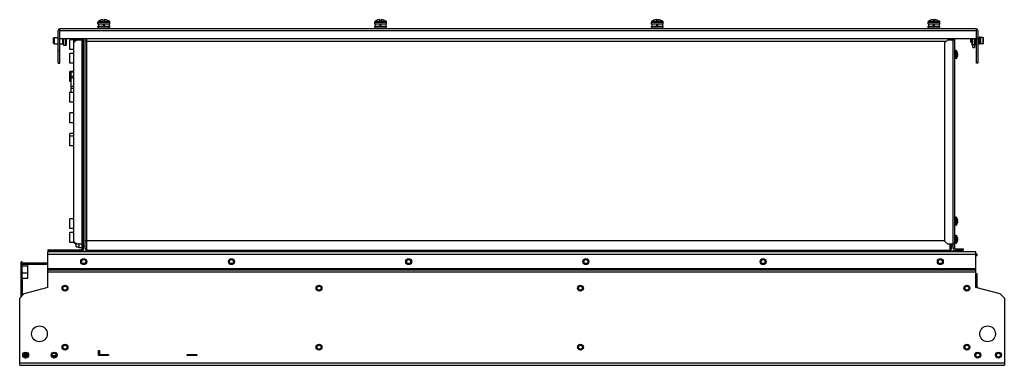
# Model space of a CAD drawing. Header units: millimetres. Extents: x 143 to 1143, y 718 to 1070.
import ezdxf

# ---------------------------------------------------------------- set-up
doc = ezdxf.new("R2010")
doc.units = ezdxf.units.MM
doc.header["$LTSCALE"] = 116.534565
doc.layers.get('0').update_dxf_attribs({"linetype": 'CONTINUOUS'})

msp = doc.modelspace()

# ---------------------------------------------------------------- linework, layer by layer
at = {"color": 7, "linetype": 'Continuous'}
for p, q in [((183.6, 1059.3), (183.2, 1060.2)), ((183.6, 1025.3), (183.6, 1060.2)), ((1114.3, 1060.3), (183.9, 1060.3)), ((222.5, 1065), (222.5, 1067.1)), ((222.5, 1067.1), (234.5, 1067.1)), ((234.5, 1065), (222.5, 1065)), ((222.5, 1061.8), (222.5, 1063)), ((222.5, 1063), (234.5, 1063)), ((234.5, 1061.8), (222.5, 1061.8)), ((222.9, 1067.9), (228.4, 1067.9)), ((223, 1060.3), (223, 1061.8)), ((223.3, 1063), (223.3, 1065)), ((225.1, 1069), (225.1, 1069)), ((227.9, 1068.2), (227.9, 1069.6)), ((227.9, 1068.2), (229.1, 1068.2)), ((228.2, 1063), (228.2, 1065)), ((228.2, 1064.8), (228.7, 1064.8)), ((228.4, 1067.9), (228.5, 1067.9)), ((228.5, 1067.9), (234, 1067.9)), ((228.7, 1065), (228.7, 1063)), ((229.1, 1069.6), (229.1, 1068.2)), ((231.9, 1069), (231.9, 1069)), ((233.7, 1065), (233.7, 1063)), ((234, 1060.3), (234, 1061.8)), ((234.5, 1065), (234.5, 1067.1)), ((234.5, 1061.8), (234.5, 1063)), ((503.5, 1065), (503.5, 1067.1)), ((503.5, 1067.1), (515.5, 1067.1)), ((515.5, 1065), (503.5, 1065)), ((503.5, 1061.8), (503.5, 1063)), ((503.5, 1063), (515.5, 1063)), ((515.5, 1061.8), (503.5, 1061.8)), ((503.9, 1067.9), (509.4, 1067.9)), ((504, 1060.3), (504, 1061.8)), ((504.3, 1063), (504.3, 1065)), ((506.1, 1069), (506.1, 1069)), ((508.9, 1068.2), (508.9, 1069.6)), ((508.9, 1068.2), (510.1, 1068.2)), ((509.2, 1063), (509.2, 1065)), ((509.2, 1064.8), (509.7, 1064.8)), ((509.4, 1067.9), (509.5, 1067.9)), ((509.5, 1067.9), (515, 1067.9)), ((509.7, 1065), (509.7, 1063)), ((510.1, 1069.6), (510.1, 1068.2)), ((512.9, 1069), (512.9, 1069)), ((514.7, 1065), (514.7, 1063)), ((515, 1060.3), (515, 1061.8)), ((515.5, 1065), (515.5, 1067.1)), ((515.5, 1061.8), (515.5, 1063)), ((784.5, 1065), (784.5, 1067.1)), ((784.5, 1067.1), (796.5, 1067.1)), ((796.5, 1065), (784.5, 1065)), ((784.5, 1061.8), (784.5, 1063)), ((784.5, 1063), (796.5, 1063)), ((796.5, 1061.8), (784.5, 1061.8)), ((784.9, 1067.9), (790.4, 1067.9)), ((785, 1060.3), (785, 1061.8)), ((785.3, 1063), (785.3, 1065)), ((787.1, 1069), (787.1, 1069)), ((789.9, 1068.2), (789.9, 1069.6)), ((789.9, 1068.2), (791.1, 1068.2)), ((790.2, 1063), (790.2, 1065)), ((790.2, 1064.8), (790.7, 1064.8)), ((790.4, 1067.9), (790.5, 1067.9)), ((790.5, 1067.9), (796, 1067.9)), ((790.7, 1065), (790.7, 1063)), ((791.1, 1069.6), (791.1, 1068.2)), ((793.9, 1069), (793.9, 1069)), ((795.7, 1065), (795.7, 1063)), ((796, 1060.3), (796, 1061.8)), ((796.5, 1065), (796.5, 1067.1)), ((796.5, 1061.8), (796.5, 1063)), ((1065.5, 1067.1), (1077.5, 1067.1)), ((1065.5, 1065), (1065.5, 1067.1)), ((1077.5, 1065), (1065.5, 1065)), ((1065.5, 1063), (1077.5, 1063)), ((1065.5, 1061.8), (1065.5, 1063)), ((1077.5, 1061.8), (1065.5, 1061.8)), ((1065.9, 1067.9), (1071.4, 1067.9)), ((1066, 1060.3), (1066, 1061.8)), ((1066.3, 1063), (1066.3, 1065)), ((1068.1, 1069), (1068.1, 1069)), ((1070.9, 1068.2), (1070.9, 1069.6)), ((1070.9, 1068.2), (1072.1, 1068.2)), ((1071.2, 1063), (1071.2, 1065)), ((1071.2, 1064.8), (1071.7, 1064.8)), ((1071.4, 1067.9), (1071.5, 1067.9)), ((1071.5, 1067.9), (1077, 1067.9)), ((1071.7, 1065), (1071.7, 1063)), ((1072.1, 1069.6), (1072.1, 1068.2)), ((1074.9, 1069), (1074.9, 1069)), ((1076.7, 1065), (1076.7, 1063)), ((1077, 1060.3), (1077, 1061.8)), ((1077.5, 1065), (1077.5, 1067.1)), ((1077.5, 1061.8), (1077.5, 1063)), ((1114.9, 1060.2), (1114.6, 1059.3)), ((1114.6, 1025.3), (1114.6, 1060.2)), ((177.3, 1051), (178.3, 1051.4)), ((177.3, 1045.4), (177.3, 1051)), ((178.3, 1045), (178.3, 1051.4)), ((178.3, 1051.4), (182.1, 1051.4)), ((182.1, 1025.3), (182.1, 1058.5)), ((182.1, 1050.3), (1116.1, 1050.3)), ((183.6, 1058.5), (1114.6, 1058.5)), ((186.8, 1044.8), (186.8, 1050.3)), ((187.9, 1043.2), (187.9, 1050.3)), ((189.4, 1050.3), (189.4, 1043.2)), ((190.2, 1050.3), (190.2, 1043.5)), ((199.4, 1047.7), (199.4, 1050.3)), ((200.4, 1048.7), (200.4, 1050.3)), ((203.4, 1049.2), (203.4, 1050.3)), ((206.4, 1050.3), (206.4, 1049.2)), ((207.9, 837), (207.9, 1050.3)), ((209.5, 837), (209.5, 1050.3)), ((211.3, 835.2), (211.3, 1050.3)), ((1087.7, 1050.3), (1087.7, 1049.2)), ((1089.5, 1050.3), (1089.5, 1049.2)), ((1091.1, 1049.2), (1091.1, 1050.3)), ((1092.6, 837), (1092.6, 1050.3)), ((1109.1, 1049.8), (1109.5, 1050.2)), ((1109.5, 1046.2), (1109.5, 1050.2)), ((1110.3, 1043.5), (1110.3, 1050.3)), ((1111.1, 1041.2), (1111.1, 1050.3)), ((1112.6, 1050.3), (1112.6, 1041.2)), ((1113.5, 1049.7), (1112.8, 1050.3)), ((1113.8, 1050.3), (1113.8, 1049.3)), ((1116.1, 1058.5), (1116.1, 1025.3)), ((1116.3, 1051.4), (1116.1, 1051.4)), ((1117.5, 1051.1), (1116.3, 1051.4)), ((1116.3, 1051.4), (1116.3, 1045)), ((1118.3, 1051.7), (1117.5, 1051.7)), ((1117.5, 1044.7), (1117.5, 1051.7)), ((1118.3, 1051.7), (1118.3, 1044.7)), ((1119.1, 1051.3), (1118.3, 1051.3)), ((1120.8, 1051.4), (1119.1, 1051.5)), ((1119.1, 1044.9), (1119.1, 1051.5)), ((1120.8, 1051.4), (1121.3, 1051.4)), ((1120.8, 1051.4), (1120.8, 1051.4)), ((1121.3, 1051.4), (1121.3, 1045)), ((1121.6, 1051.1), (1121.6, 1045.3)), ((177.3, 1045.4), (178.3, 1045)), ((178.3, 1045), (182.1, 1045)), ((183.6, 1045), (186.8, 1045)), ((189.4, 1043.2), (187.9, 1043.2)), ((189.4, 1043.5), (190.2, 1043.5)), ((193.9, 1039.2), (193.9, 1049.2)), ((197.9, 1049.2), (193.9, 1049.2)), ((197.9, 842.7), (197.9, 1049.7)), ((199.4, 1049.7), (197.9, 1049.7)), ((200.9, 1049.2), (197.9, 1046.2)), ((200.9, 1049.2), (207.9, 1049.2)), ((206.1, 1049.2), (206.1, 841.2)), ((209.5, 1047.7), (1084.1, 1047.7)), ((1085.6, 1049.2), (1082.6, 1046.2)), ((1082.6, 844.2), (1082.6, 1046.2)), ((1085.6, 1049.2), (1092.6, 1049.2)), ((1090.8, 1049.2), (1090.8, 841.2)), ((1109.1, 1046.6), (1109.1, 1049.8)), ((1109.1, 1046.6), (1109.5, 1046.2)), ((1109.5, 1046.2), (1110.3, 1046.2)), ((1111.1, 1043.5), (1110.3, 1043.5)), ((1111.1, 1044.2), (1112.6, 1044.2)), ((1111.1, 1041.2), (1112.6, 1041.2)), ((1113.5, 1046.7), (1112.6, 1045.8)), ((1113.5, 1049.7), (1113.5, 1046.7)), ((1113.8, 1047), (1113.8, 1044.9)), ((1114.6, 1045), (1113.8, 1045)), ((1116.3, 1045), (1116.1, 1045)), ((1117.5, 1045.3), (1116.3, 1045)), ((1118.3, 1044.7), (1117.5, 1044.7)), ((1118.3, 1048.4), (1119.1, 1048.4)), ((1119.1, 1047.9), (1118.3, 1047.9)), ((1119.1, 1045.1), (1118.3, 1045.1)), ((1120.8, 1044.9), (1119.1, 1044.9)), ((1121.3, 1045), (1120.8, 1045)), ((1120.8, 1045), (1120.8, 1044.9)), ((182.1, 1038.3), (183.6, 1038.3)), ((197.9, 1039.2), (193.9, 1039.2)), ((193.9, 1025.2), (193.9, 1035.2)), ((197.9, 1035.2), (193.9, 1035.2)), ((1093.8, 1038.2), (1092.6, 1038.2)), ((1093.8, 1030.2), (1092.6, 1030.2)), ((1093.8, 1038.2), (1093.8, 1030.2)), ((1094.6, 1037.8), (1094.6, 1037.8)), ((1094.6, 1030.7), (1094.6, 1037.7)), ((1094.6, 1030.6), (1094.6, 1030.6)), ((1095.4, 1035.8), (1095.4, 1035.8)), ((1095.4, 1032.6), (1095.4, 1032.6)), ((1095.4, 1032.5), (1095.4, 1032.4)), ((182.1, 1025.3), (183.6, 1025.3)), ((197.9, 1025.2), (193.9, 1025.2)), ((1116.1, 1025.3), (1114.6, 1025.3)), ((193.9, 1006.8), (193.9, 1016.8)), ((197.9, 1016.8), (193.9, 1016.8)), ((195.2, 995.8), (195.2, 1016.6)), ((195.2, 1016.6), (197.9, 1016.6)), ((195.2, 1012.2), (197.9, 1012.2)), ((195.2, 1010.5), (197.9, 1010.5)), ((195.2, 1006.8), (193.9, 1006.8)), ((195.2, 1001.8), (197.9, 1001.8)), ((195.2, 1000.1), (197.9, 1000.1)), ((193.9, 985.8), (193.9, 995.8)), ((195.2, 995.8), (193.9, 995.8)), ((195.2, 995.8), (197.9, 995.8)), ((197.9, 985.8), (193.9, 985.8)), ((193.9, 964.8), (193.9, 974.8)), ((197.9, 974.8), (193.9, 974.8)), ((197.9, 964.8), (193.9, 964.8)), ((193.9, 941.2), (193.9, 953.8)), ((197.9, 953.8), (193.9, 953.8)), ((197.9, 951.2), (193.9, 951.2)), ((197.9, 941.2), (193.9, 941.2)), ((193.9, 857.2), (193.9, 867.2)), ((197.9, 867.2), (193.9, 867.2)), ((1093.8, 868.7), (1092.6, 868.7)), ((1093.8, 860.7), (1092.6, 860.7)), ((1093.8, 868.7), (1093.8, 860.7)), ((1094.6, 868.3), (1094.6, 868.3)), ((1094.6, 861.2), (1094.6, 868.2)), ((1094.6, 861.1), (1094.6, 861.1)), ((1095.4, 866.3), (1095.4, 866.3)), ((1095.4, 863.1), (1095.4, 863.1)), ((1095.4, 863), (1095.4, 862.9)), ((197.9, 857.2), (193.9, 857.2)), ((193.9, 843.2), (193.9, 853.2)), ((197.9, 853.2), (193.9, 853.2)), ((1093.8, 850.2), (1092.6, 850.2)), ((1093.8, 850.2), (1093.8, 842.2)), ((197.9, 843.2), (193.9, 843.2)), ((197.9, 844.2), (200.9, 841.2)), ((197.9, 842.7), (199.4, 842.7)), ((199.4, 841.7), (199.4, 842.7)), ((200.4, 841.7), (199.4, 841.7)), ((200.4, 838.7), (200.4, 841.7)), ((207.9, 841.2), (200.9, 841.2)), ((203.4, 837.7), (203.4, 841.2)), ((206.4, 835.9), (206.4, 841.2)), ((1082.6, 844.7), (209.5, 844.7)), ((1082.6, 844.2), (1085.6, 841.2)), ((1092.6, 841.2), (1085.6, 841.2)), ((1087.7, 840.7), (1087.7, 835.2)), ((1089.5, 837), (1089.5, 841.2)), ((1091.1, 837), (1091.1, 841.2)), ((1093.8, 842.2), (1092.6, 842.2)), ((1094.6, 849.8), (1094.6, 849.8)), ((1094.6, 842.7), (1094.6, 849.7)), ((1094.6, 842.6), (1094.6, 842.6)), ((1095.4, 847.8), (1095.4, 847.8)), ((1095.4, 844.6), (1095.4, 844.6)), ((1095.4, 844.5), (1095.4, 844.4)), ((171.4, 835.6), (171.4, 834.1)), ((171.4, 835.6), (206.1, 835.6)), ((171.4, 834.1), (206.1, 834.1)), ((171.7, 797.3), (171.7, 833.6)), ((1114, 833.6), (171.7, 833.6)), ((171.7, 831.3), (1114, 831.3)), ((174.4, 835.6), (174.4, 834.1)), ((200.4, 838.7), (203.4, 838.7)), ((206.4, 837.7), (203.4, 837.7)), ((206.4, 836.7), (207.9, 836.7)), ((207.2, 834.2), (207.2, 834.5)), ((207.2, 834.2), (210.2, 834.2)), ((207.9, 839.2), (209.5, 839.2)), ((210.2, 835.6), (210.2, 834.2)), ((211.3, 835.2), (1087.7, 835.2)), ((227.4, 833.6), (226.9, 835)), ((226.9, 835), (235.7, 835)), ((235.2, 833.6), (235.7, 835)), ((239.1, 833.6), (238.6, 835)), ((238.6, 835), (247.4, 835)), ((246.9, 833.6), (247.4, 835)), ((266, 833.6), (266, 835.2)), ((270, 833.6), (270, 835.2)), ((339.1, 833.6), (338.6, 835)), ((338.6, 835), (347.4, 835)), ((346.9, 833.6), (347.4, 835)), ((429.1, 833.6), (428.6, 835)), ((428.6, 835), (437.4, 835)), ((436.9, 833.6), (437.4, 835)), ((472.6, 834.5), (471.7, 833.7)), ((484.2, 835.2), (484.2, 833.6)), ((489.2, 835.2), (489.2, 833.6)), ((492.6, 834.4), (491.9, 833.6)), ((492.6, 834.4), (498.5, 834.4)), ((494.8, 834.4), (494.1, 833.6)), ((498.5, 834.4), (499.2, 833.6)), ((506.6, 834.4), (505.9, 833.6)), ((506.6, 834.4), (510.3, 834.4)), ((510.3, 834.4), (511, 833.6)), ((583.6, 834.4), (582.9, 833.6)), ((583.6, 834.4), (587.3, 834.4)), ((587.3, 834.4), (588, 833.6)), ((597.6, 834.4), (596.9, 833.6)), ((597.6, 834.4), (601.3, 834.4)), ((601.3, 834.4), (602, 833.6)), ((682, 833.6), (682, 835.2)), ((686, 833.6), (686, 835.2)), ((722.6, 834.4), (721.9, 833.6)), ((722.6, 834.4), (726.3, 834.4)), ((726.3, 834.4), (727, 833.6)), ((737.6, 834.4), (736.9, 833.6)), ((737.6, 834.4), (741.3, 834.4)), ((741.3, 834.4), (742, 833.6)), ((857.6, 834.4), (856.9, 833.6)), ((857.6, 834.4), (861.3, 834.4)), ((861.3, 834.4), (862, 833.6)), ((872.6, 834.4), (871.9, 833.6)), ((872.6, 834.4), (876.3, 834.4)), ((876.3, 834.4), (877, 833.6)), ((972.6, 834.4), (971.9, 833.6)), ((972.6, 834.4), (976.3, 834.4)), ((976.3, 834.4), (977, 833.6)), ((987.6, 834.4), (986.9, 833.6)), ((987.6, 834.4), (991.3, 834.4)), ((991.3, 834.4), (992, 833.6)), ((997.6, 834.4), (996.9, 833.6)), ((997.6, 834.4), (1001.3, 834.4)), ((1001.3, 834.4), (1002, 833.6)), ((1014.1, 834.4), (1013.4, 833.6)), ((1014.1, 834.4), (1017.8, 834.4)), ((1017.8, 834.4), (1018.5, 833.6)), ((1025.8, 834.2), (1033.3, 834.2)), ((1025.8, 833.6), (1025.8, 834.2)), ((1033.3, 833.6), (1033.3, 834.2)), ((1070.6, 835), (1079.4, 835)), ((1071.1, 833.6), (1070.6, 835)), ((1078.9, 833.6), (1079.4, 835)), ((1088.8, 834.2), (1088.8, 835.6)), ((1091.8, 834.2), (1088.8, 834.2)), ((1091.1, 839.2), (1089.5, 839.2)), ((1092.6, 837.2), (1091.1, 837.2)), ((1091.8, 835.6), (1091.8, 834.2)), ((1092.9, 836.7), (1101.1, 836.7)), ((1092.9, 835.2), (1101.1, 835.2)), ((1098.1, 836.7), (1098.1, 835.2)), ((1101.1, 836.7), (1101.1, 835.2)), ((1114, 797.4), (1114, 833.6)), ((1114, 831.6), (1115, 831.6)), ((1115, 831.6), (1115, 829.6)), ((144.4, 788), (144.4, 823.3)), ((145.4, 823.3), (144.4, 823.3)), ((145.4, 806.9), (145.4, 823.3)), ((171.7, 821.9), (145.7, 821.9)), ((145.7, 820.9), (171.7, 820.9)), ((151.4, 806.9), (151.4, 821.9)), ((1115, 829.6), (1114, 829.6)), ((144.4, 815.8), (145.4, 815.8)), ((145.4, 819.1), (145.6, 819.1)), ((145.4, 812.6), (145.6, 812.6)), ((145.6, 812.3), (145.6, 819.4)), ((145.6, 819.4), (151.4, 819.4)), ((145.6, 812.3), (151.4, 812.3)), ((171.7, 816.6), (1114, 816.6)), ((1114, 816.2), (171.7, 816.2)), ((171.7, 816), (1114, 816)), ((1114, 814.8), (171.7, 814.8)), ((171.7, 813.1), (1114, 813.1)), ((1114, 811.6), (1115, 811.6)), ((1115, 811.6), (1115, 797.1)), ((145.4, 809.9), (144.4, 809.9)), ((144.4, 808.9), (145.4, 808.9)), ((144.4, 806.9), (151.4, 806.9)), ((145.7, 789.3), (145.7, 806.9)), ((147.1, 790.7), (143, 786.6)), ((171.7, 797.3), (147.1, 790.7)), ((1138.9, 790.7), (1114, 797.4)), ((1143, 786.6), (1138.9, 790.7)), ((143, 718.2), (143, 786.6)), ((1143, 786.6), (1143, 718.2)), ((223, 728.2), (223, 733.2)), ((223, 733.2), (224, 733.2)), ((224, 733.2), (224, 729.2)), ((1143, 720.5), (143, 720.5)), ((150.9, 728.3), (147, 728.3)), ((147.6, 729.8), (150.4, 729.8)), ((150.2, 727.3), (147.7, 727.3)), ((176, 728.3), (179.9, 728.3)), ((176.7, 727.3), (179.2, 727.3)), ((233, 728.2), (223, 728.2)), ((224, 729.2), (233, 729.2)), ((233, 729.2), (233, 728.2)), ((313, 728.2), (313, 729.2)), ((313, 729.2), (323, 729.2)), ((323, 728.2), (313, 728.2)), ((323, 729.2), (323, 728.2)), ((143, 718.2), (1143, 718.2))]:
    msp.add_line(p, q, dxfattribs=at)
for centre, radius in [((208, 823.6), 3), ((208, 823.6), 2), ((358, 823.6), 3), ((358, 823.6), 2), ((538, 823.6), 3), ((538, 823.6), 2), ((718, 823.6), 3), ((718, 823.6), 2), ((898, 823.6), 3), ((898, 823.6), 2), ((1078, 823.6), 3), ((1078, 823.6), 2), ((189, 796.6), 3), ((189, 796.6), 2), ((447, 796.6), 3), ((447, 796.6), 2), ((712.5, 796.6), 3), ((712.5, 796.6), 2), ((1105, 796.6), 3), ((1105, 796.6), 2), ((163, 750.2), 8), ((1126, 750.2), 8), ((149, 728.6), 3), ((149, 728.6), 2), ((178, 728.6), 3), ((178, 728.6), 2), ((189, 736.6), 3), ((189, 736.6), 2), ((447, 736.6), 3), ((447, 736.6), 2), ((712.5, 736.6), 3), ((712.5, 736.6), 2), ((1105, 736.6), 3), ((1105, 736.6), 2), ((1116, 728.6), 3), ((1116, 728.6), 2), ((1137, 728.6), 3), ((1137, 728.6), 2)]:
    msp.add_circle(centre, radius, dxfattribs=at)
for centre, radius, start, end in [((183.9, 1058.5), 1.8, 90, 180), ((223.5, 1067.1), 1, 123.749, 180), ((228.5, 1059.6), 10, 109.8769, 123.749), ((228.5, 1059.6), 9.99, 93.444, 109.9023), ((228.5, 1059.6), 9.99, 70.0977, 86.556), ((228.5, 1059.6), 10, 56.251, 70.1231), ((233.5, 1067.1), 1, 0, 56.251), ((504.5, 1067.1), 1, 123.749, 180), ((509.5, 1059.6), 10, 109.8769, 123.749), ((509.5, 1059.6), 9.99, 93.444, 109.9023), ((509.5, 1059.6), 9.99, 70.0977, 86.556), ((509.5, 1059.6), 10, 56.251, 70.1231), ((514.5, 1067.1), 1, 0, 56.251), ((785.5, 1067.1), 1, 123.749, 180), ((790.5, 1059.6), 10, 109.8769, 123.749), ((790.5, 1059.6), 9.99, 93.444, 109.9023), ((790.5, 1059.6), 9.99, 70.0977, 86.556), ((790.5, 1059.6), 10, 56.251, 70.1231), ((795.5, 1067.1), 1, 0, 56.251), ((1066.5, 1067.1), 1, 123.749, 180), ((1071.5, 1059.6), 10, 109.8769, 123.749), ((1071.5, 1059.6), 9.99, 93.444, 109.9023), ((1071.5, 1059.6), 9.99, 70.0977, 86.556), ((1071.5, 1059.6), 10, 56.251, 70.1231), ((1076.5, 1067.1), 1, 0, 56.251), ((1114.3, 1058.5), 1.8, 0, 90), ((187.4, 1044.8), 0.536, 180, 343.3276), ((1113.2, 1044.9), 0.612, 188.8417, 360), ((1112.2, 1048.2), 2, 312.4277, 47.5723), ((209.1, 1039.7), 1.2, 289.4429, 293.2037), ((1093.8, 1037.2), 1, 37.7932, 90), ((1093.8, 1031.2), 1, 270, 322.2068), ((1093.8, 1037.1), 1.01, 35.8271, 37.4052), ((1089.2, 1034.2), 6.47, 14.6606, 32.6763), ((1093.8, 1037.1), 1.01, 32.6758, 34.2504), ((1093.8, 1037.1), 1.01, 34.2514, 35.8279), ((1089.2, 1034.2), 6.47, 327.3237, 345.3394), ((1093.8, 1031.2), 1.01, 325.7496, 327.3242), ((1093.8, 1031.2), 1.01, 324.1721, 325.7486), ((1093.8, 1031.2), 1.01, 322.5948, 324.1729), ((1096.5, 1036), 1.1, 186.6082, 188.2816), ((1095.6, 1035.9), 0.24, 178.4954, 180.0302), ((1096.7, 1036), 1.35, 188.2383, 188.7155), ((1096.7, 1032.4), 1.38, 171.0484, 171.7563), ((1093, 1034.8), 2.57, 10.5457, 11.0541), ((1093, 1034.8), 2.57, 5.9406, 10.5666), ((1093.2, 1034.8), 2.39, 4.8015, 5.9225), ((1093.3, 1034.8), 2.23, 3.2813, 4.8087), ((1093.5, 1034.8), 2.08, 2.6039, 3.2723), ((1094.4, 1034.8), 1.13, 355.414, 356.2152), ((1095.2, 1034.7), 0.374, 342.8123, 343.6821), ((1095.2, 1034.7), 0.322, 339.5838, 342.8716), ((1094.4, 1033.6), 1.13, 3.7874, 4.589), ((1093.5, 1033.6), 2.08, 356.7282, 357.3957), ((1093.2, 1033.6), 2.39, 354.0773, 355.1964), ((1093.3, 1033.6), 2.23, 355.1899, 356.7193), ((1093, 1033.6), 2.55, 351.1901, 354.0661), ((1092.9, 1033.6), 2.61, 349.4536, 351.2056), ((1093, 1033.6), 2.58, 348.9474, 349.454), ((1093.8, 867.7), 1, 37.7932, 90), ((1093.8, 861.7), 1, 270, 322.2068), ((1093.8, 867.6), 1.01, 35.8271, 37.4052), ((1089.2, 864.7), 6.47, 14.6606, 32.6763), ((1093.8, 867.6), 1.01, 32.6758, 34.2504), ((1093.8, 867.6), 1.01, 34.2514, 35.8279), ((1089.2, 864.7), 6.47, 327.3237, 345.3394), ((1093.8, 861.7), 1.01, 325.7496, 327.3242), ((1093.8, 861.7), 1.01, 324.1721, 325.7486), ((1093.8, 861.7), 1.01, 322.5948, 324.1729), ((1096.5, 866.5), 1.1, 186.6082, 188.2816), ((1095.6, 866.4), 0.24, 178.4954, 180.0302), ((1096.7, 866.5), 1.35, 188.2383, 188.7155), ((1096.7, 862.9), 1.38, 171.0484, 171.7563), ((1093, 865.3), 2.57, 10.5457, 11.0541), ((1093, 865.3), 2.57, 5.9406, 10.5666), ((1093.2, 865.3), 2.39, 4.8015, 5.9225), ((1093.3, 865.3), 2.23, 3.2813, 4.8087), ((1093.5, 865.3), 2.08, 2.6039, 3.2723), ((1094.4, 865.3), 1.13, 355.414, 356.2152), ((1095.2, 865.2), 0.374, 342.8123, 343.6821), ((1095.2, 865.2), 0.322, 339.5838, 342.8716), ((1094.4, 864.1), 1.13, 3.7874, 4.589), ((1093.5, 864.1), 2.08, 356.7282, 357.3957), ((1093.2, 864.1), 2.39, 354.0773, 355.1964), ((1093.3, 864.1), 2.23, 355.1899, 356.7193), ((1093, 864.1), 2.55, 351.1901, 354.0661), ((1092.9, 864.1), 2.61, 349.4536, 351.2056), ((1093, 864.1), 2.58, 348.9474, 349.454), ((1093.8, 849.2), 1, 37.7932, 90), ((1093.8, 843.2), 1, 270, 322.2068), ((1093.8, 849.1), 1.01, 35.8271, 37.4052), ((1089.2, 846.2), 6.47, 14.6606, 32.6763), ((1093.8, 849.1), 1.01, 32.6758, 34.2504), ((1093.8, 849.1), 1.01, 34.2514, 35.8279), ((1089.2, 846.2), 6.47, 327.3237, 345.3394), ((1093.8, 843.2), 1.01, 325.7496, 327.3242), ((1093.8, 843.2), 1.01, 324.1721, 325.7486), ((1093.8, 843.2), 1.01, 322.5948, 324.1729), ((1096.5, 848), 1.1, 186.6082, 188.2816), ((1095.6, 847.9), 0.24, 178.4954, 180.0302), ((1096.7, 848), 1.35, 188.2383, 188.7155), ((1096.7, 844.4), 1.38, 171.0484, 171.7563), ((1093, 846.8), 2.57, 10.5457, 11.0541), ((1093, 846.8), 2.57, 5.9406, 10.5666), ((1093.2, 846.8), 2.39, 4.8015, 5.9225), ((1093.3, 846.8), 2.23, 3.2813, 4.8087), ((1093.5, 846.8), 2.08, 2.6039, 3.2723), ((1094.4, 846.8), 1.13, 355.414, 356.2152), ((1095.2, 846.7), 0.374, 342.8123, 343.6821), ((1095.2, 846.7), 0.322, 339.5838, 342.8716), ((1094.4, 845.6), 1.13, 3.7874, 4.589), ((1093.5, 845.6), 2.08, 356.7282, 357.3957), ((1093.2, 845.6), 2.39, 354.0773, 355.1964), ((1093.3, 845.6), 2.23, 355.1899, 356.7193), ((1093, 845.6), 2.55, 351.1901, 354.0661), ((1092.9, 845.6), 2.61, 349.4536, 351.2056), ((1093, 845.6), 2.58, 348.9474, 349.454), ((206.1, 835.9), 1.8, 270, 360), ((206.1, 835.9), 0.3, 270, 360), ((206.1, 837), 1.8, 307.6699, 360), ((211.3, 837), 1.8, 180, 270), ((1087.7, 837), 1.8, 270, 360), ((1092.9, 837), 1.8, 180, 270), ((1092.9, 837), 0.3, 180, 270), ((145.7, 820.6), 1.3, 90, 105.021), ((145.7, 820.6), 0.3, 90, 180)]:
    msp.add_arc(centre, radius, start, end, dxfattribs=at)
for points in [[(183.9, 1060.3), (183.8, 1060.3), (183.7, 1060.2), (183.6, 1060.2)], [(1114.6, 1060.2), (1114.5, 1060.2), (1114.4, 1060.3), (1114.4, 1060.3)], [(1121.3, 1051.4), (1121.3, 1051.4), (1121.4, 1051.4), (1121.4, 1051.4)], [(1121.4, 1051.4), (1121.5, 1051.3), (1121.5, 1051.3), (1121.5, 1051.3)], [(1121.5, 1051.3), (1121.6, 1051.2), (1121.6, 1051.2), (1121.6, 1051.1)], [(1121.3, 1045), (1121.3, 1045), (1121.4, 1045), (1121.4, 1045)], [(1121.4, 1045), (1121.5, 1045), (1121.5, 1045.1), (1121.5, 1045.1)], [(1121.5, 1045.1), (1121.6, 1045.2), (1121.6, 1045.2), (1121.6, 1045.3)], [(1095.5, 1034.5), (1095.5, 1034.5), (1095.5, 1034.5), (1095.5, 1034.5)], [(1095.5, 1033.9), (1095.5, 1033.9), (1095.5, 1033.9), (1095.5, 1033.9)], [(1095.5, 1033.8), (1095.5, 1033.8), (1095.5, 1033.8), (1095.5, 1033.8)], [(1095.5, 865), (1095.5, 865), (1095.5, 865), (1095.5, 865)], [(1095.5, 864.4), (1095.5, 864.4), (1095.5, 864.4), (1095.5, 864.4)], [(1095.5, 864.3), (1095.5, 864.3), (1095.5, 864.3), (1095.5, 864.3)], [(1095.5, 846.5), (1095.5, 846.5), (1095.5, 846.5), (1095.5, 846.5)], [(1095.5, 845.9), (1095.5, 845.9), (1095.5, 845.9), (1095.5, 845.9)], [(1095.5, 845.8), (1095.5, 845.8), (1095.5, 845.8), (1095.5, 845.8)]]:
    msp.add_open_spline(points, degree=3, dxfattribs=at)
for points, knots in [([(1114.4, 1060.3), (1114.4, 1060.3), (1114.3, 1060.3), (1114.3, 1060.3), (1114.3, 1060.3)], [0, 0, 0, 0, 0.50433, 1, 1, 1, 1]), ([(1095.4, 1036), (1095.4, 1036), (1095.4, 1036), (1095.4, 1035.9), (1095.4, 1035.9), (1095.4, 1035.9)], [0, 0, 0, 0, 0.31068, 0.60328, 1, 1, 1, 1]), ([(1095.4, 1035.9), (1095.4, 1035.9), (1095.4, 1035.9), (1095.4, 1036), (1095.4, 1036)], [0, 0, 0, 0, 0.66638, 1, 1, 1, 1]), ([(1095.4, 1035.9), (1095.4, 1035.9), (1095.4, 1035.9), (1095.4, 1035.9), (1095.4, 1035.9)], [0, 0, 0, 0, 0.212, 1, 1, 1, 1]), ([(1095.4, 1035.8), (1095.4, 1035.8), (1095.4, 1035.9), (1095.4, 1035.9), (1095.4, 1035.9)], [0, 0, 0, 0, 0.29533, 1, 1, 1, 1]), ([(1095.4, 1035.8), (1095.4, 1035.8), (1095.4, 1035.8), (1095.4, 1035.7), (1095.4, 1035.7)], [0, 0, 0, 0, 0.23328, 1, 1, 1, 1]), ([(1095.4, 1035.7), (1095.4, 1035.6), (1095.4, 1035.6), (1095.4, 1035.5), (1095.4, 1035.5)], [0, 0, 0, 0, 0.26017, 1, 1, 1, 1]), ([(1095.5, 1035.3), (1095.5, 1035.3), (1095.5, 1035.4), (1095.5, 1035.5), (1095.4, 1035.5)], [0, 0, 0, 0, 0.26037, 1, 1, 1, 1]), ([(1095.5, 1034.5), (1095.5, 1034.5), (1095.5, 1034.5), (1095.4, 1034.5), (1095.4, 1034.5)], [0, 0, 0, 0, 0.26901, 1, 1, 1, 1]), ([(1095.4, 1034.5), (1095.4, 1034.5), (1095.4, 1034.5), (1095.4, 1034.4), (1095.4, 1034.4), (1095.4, 1034.3), (1095.4, 1034.2), (1095.4, 1034.2)], [0, 0, 0, 0, 0.11726, 0.21168, 0.33186, 0.63856, 1, 1, 1, 1]), ([(1095.4, 1034.2), (1095.4, 1034.1), (1095.4, 1034.1), (1095.4, 1034), (1095.4, 1033.9), (1095.4, 1033.9), (1095.4, 1033.9), (1095.4, 1033.9)], [0, 0, 0, 0, 0.36145, 0.66813, 0.78831, 0.88273, 1, 1, 1, 1]), ([(1095.5, 1033.9), (1095.5, 1033.9), (1095.5, 1033.9), (1095.4, 1033.9), (1095.4, 1033.9)], [0, 0, 0, 0, 0.26893, 1, 1, 1, 1]), ([(1095.5, 1033.1), (1095.5, 1033.1), (1095.5, 1033), (1095.5, 1032.9), (1095.4, 1032.9)], [0, 0, 0, 0, 0.26051, 1, 1, 1, 1]), ([(1095.4, 1032.9), (1095.4, 1032.9), (1095.4, 1032.8), (1095.4, 1032.8), (1095.4, 1032.7)], [0, 0, 0, 0, 0.23558, 1, 1, 1, 1]), ([(1095.4, 1032.7), (1095.4, 1032.7), (1095.4, 1032.7), (1095.4, 1032.6), (1095.4, 1032.6)], [0, 0, 0, 0, 0.26103, 1, 1, 1, 1]), ([(1095.4, 1032.4), (1095.4, 1032.5), (1095.4, 1032.5), (1095.4, 1032.5), (1095.4, 1032.6)], [0, 0, 0, 0, 0.20027, 1, 1, 1, 1]), ([(1095.4, 1032.5), (1095.4, 1032.5), (1095.4, 1032.5), (1095.4, 1032.5), (1095.4, 1032.5)], [0, 0, 0, 0, 0.29442, 1, 1, 1, 1]), ([(1095.4, 1032.4), (1095.4, 1032.4), (1095.4, 1032.4), (1095.4, 1032.4), (1095.4, 1032.4)], [0, 0, 0, 0, 0.33413, 1, 1, 1, 1]), ([(1095.5, 1034.7), (1095.5, 1034.7), (1095.5, 1034.8), (1095.5, 1034.9), (1095.5, 1034.9)], [0, 0, 0, 0, 0.23237, 1, 1, 1, 1]), ([(1095.5, 1034.6), (1095.5, 1034.6), (1095.5, 1034.6), (1095.5, 1034.7), (1095.5, 1034.7)], [0, 0, 0, 0, 0.21701, 1, 1, 1, 1]), ([(1095.5, 1034.6), (1095.5, 1034.6), (1095.5, 1034.6), (1095.5, 1034.5), (1095.5, 1034.5)], [0, 0, 0, 0, 0.26429, 1, 1, 1, 1]), ([(1095.5, 1034.5), (1095.5, 1034.5), (1095.5, 1034.5), (1095.5, 1034.5), (1095.5, 1034.5)], [0, 0, 0, 0, 0.26888, 1, 1, 1, 1]), ([(1095.5, 1033.8), (1095.5, 1033.8), (1095.5, 1033.9), (1095.5, 1033.9), (1095.5, 1033.9)], [0, 0, 0, 0, 0.26878, 1, 1, 1, 1]), ([(1095.5, 1033.7), (1095.5, 1033.7), (1095.5, 1033.7), (1095.5, 1033.8), (1095.5, 1033.8)], [0, 0, 0, 0, 0.28244, 1, 1, 1, 1]), ([(1095.5, 1033.8), (1095.5, 1033.8), (1095.5, 1033.8), (1095.5, 1033.8), (1095.5, 1033.8)], [0, 0, 0, 0, 0.2644, 1, 1, 1, 1]), ([(1095.5, 1033.5), (1095.5, 1033.5), (1095.5, 1033.5), (1095.5, 1033.6), (1095.5, 1033.6)], [0, 0, 0, 0, 0.26635, 1, 1, 1, 1]), ([(1095.4, 866.5), (1095.4, 866.5), (1095.4, 866.5), (1095.4, 866.4), (1095.4, 866.4), (1095.4, 866.4)], [0, 0, 0, 0, 0.31068, 0.60328, 1, 1, 1, 1]), ([(1095.4, 866.4), (1095.4, 866.4), (1095.4, 866.4), (1095.4, 866.5), (1095.4, 866.5)], [0, 0, 0, 0, 0.66638, 1, 1, 1, 1]), ([(1095.4, 866.4), (1095.4, 866.4), (1095.4, 866.4), (1095.4, 866.4), (1095.4, 866.4)], [0, 0, 0, 0, 0.212, 1, 1, 1, 1]), ([(1095.4, 866.3), (1095.4, 866.3), (1095.4, 866.4), (1095.4, 866.4), (1095.4, 866.4)], [0, 0, 0, 0, 0.29533, 1, 1, 1, 1]), ([(1095.4, 866.3), (1095.4, 866.3), (1095.4, 866.3), (1095.4, 866.2), (1095.4, 866.2)], [0, 0, 0, 0, 0.23328, 1, 1, 1, 1]), ([(1095.4, 866.2), (1095.4, 866.1), (1095.4, 866.1), (1095.4, 866), (1095.4, 866)], [0, 0, 0, 0, 0.26017, 1, 1, 1, 1]), ([(1095.5, 865.8), (1095.5, 865.8), (1095.5, 865.9), (1095.5, 866), (1095.4, 866)], [0, 0, 0, 0, 0.26037, 1, 1, 1, 1]), ([(1095.5, 865), (1095.5, 865), (1095.5, 865), (1095.4, 865), (1095.4, 865)], [0, 0, 0, 0, 0.26901, 1, 1, 1, 1]), ([(1095.4, 865), (1095.4, 865), (1095.4, 865), (1095.4, 864.9), (1095.4, 864.9), (1095.4, 864.8), (1095.4, 864.7), (1095.4, 864.7)], [0, 0, 0, 0, 0.11726, 0.21168, 0.33186, 0.63856, 1, 1, 1, 1]), ([(1095.4, 864.7), (1095.4, 864.6), (1095.4, 864.6), (1095.4, 864.5), (1095.4, 864.4), (1095.4, 864.4), (1095.4, 864.4), (1095.4, 864.4)], [0, 0, 0, 0, 0.36145, 0.66813, 0.78831, 0.88273, 1, 1, 1, 1]), ([(1095.5, 864.4), (1095.5, 864.4), (1095.5, 864.4), (1095.4, 864.4), (1095.4, 864.4)], [0, 0, 0, 0, 0.26893, 1, 1, 1, 1]), ([(1095.5, 863.6), (1095.5, 863.6), (1095.5, 863.5), (1095.5, 863.4), (1095.4, 863.4)], [0, 0, 0, 0, 0.26051, 1, 1, 1, 1]), ([(1095.4, 863.4), (1095.4, 863.4), (1095.4, 863.3), (1095.4, 863.3), (1095.4, 863.2)], [0, 0, 0, 0, 0.23558, 1, 1, 1, 1]), ([(1095.4, 863.2), (1095.4, 863.2), (1095.4, 863.2), (1095.4, 863.1), (1095.4, 863.1)], [0, 0, 0, 0, 0.26103, 1, 1, 1, 1]), ([(1095.4, 862.9), (1095.4, 863), (1095.4, 863), (1095.4, 863), (1095.4, 863.1)], [0, 0, 0, 0, 0.20027, 1, 1, 1, 1]), ([(1095.4, 863), (1095.4, 863), (1095.4, 863), (1095.4, 863), (1095.4, 863)], [0, 0, 0, 0, 0.29442, 1, 1, 1, 1]), ([(1095.4, 862.9), (1095.4, 862.9), (1095.4, 862.9), (1095.4, 862.9), (1095.4, 862.9)], [0, 0, 0, 0, 0.33413, 1, 1, 1, 1]), ([(1095.5, 865.2), (1095.5, 865.2), (1095.5, 865.3), (1095.5, 865.4), (1095.5, 865.4)], [0, 0, 0, 0, 0.23237, 1, 1, 1, 1]), ([(1095.5, 865.1), (1095.5, 865.1), (1095.5, 865.1), (1095.5, 865.2), (1095.5, 865.2)], [0, 0, 0, 0, 0.21701, 1, 1, 1, 1]), ([(1095.5, 865.1), (1095.5, 865.1), (1095.5, 865.1), (1095.5, 865), (1095.5, 865)], [0, 0, 0, 0, 0.26429, 1, 1, 1, 1]), ([(1095.5, 865), (1095.5, 865), (1095.5, 865), (1095.5, 865), (1095.5, 865)], [0, 0, 0, 0, 0.26888, 1, 1, 1, 1]), ([(1095.5, 864.3), (1095.5, 864.3), (1095.5, 864.4), (1095.5, 864.4), (1095.5, 864.4)], [0, 0, 0, 0, 0.26878, 1, 1, 1, 1]), ([(1095.5, 864.2), (1095.5, 864.2), (1095.5, 864.2), (1095.5, 864.3), (1095.5, 864.3)], [0, 0, 0, 0, 0.28244, 1, 1, 1, 1]), ([(1095.5, 864.3), (1095.5, 864.3), (1095.5, 864.3), (1095.5, 864.3), (1095.5, 864.3)], [0, 0, 0, 0, 0.2644, 1, 1, 1, 1]), ([(1095.5, 864), (1095.5, 864), (1095.5, 864), (1095.5, 864.1), (1095.5, 864.1)], [0, 0, 0, 0, 0.26635, 1, 1, 1, 1]), ([(1095.4, 848), (1095.4, 848), (1095.4, 848), (1095.4, 847.9), (1095.4, 847.9), (1095.4, 847.9)], [0, 0, 0, 0, 0.31068, 0.60328, 1, 1, 1, 1]), ([(1095.4, 847.9), (1095.4, 847.9), (1095.4, 847.9), (1095.4, 848), (1095.4, 848)], [0, 0, 0, 0, 0.66638, 1, 1, 1, 1]), ([(1095.4, 847.9), (1095.4, 847.9), (1095.4, 847.9), (1095.4, 847.9), (1095.4, 847.9)], [0, 0, 0, 0, 0.212, 1, 1, 1, 1]), ([(1095.4, 847.8), (1095.4, 847.8), (1095.4, 847.9), (1095.4, 847.9), (1095.4, 847.9)], [0, 0, 0, 0, 0.29533, 1, 1, 1, 1]), ([(1095.4, 847.8), (1095.4, 847.8), (1095.4, 847.8), (1095.4, 847.7), (1095.4, 847.7)], [0, 0, 0, 0, 0.23328, 1, 1, 1, 1]), ([(1095.4, 847.7), (1095.4, 847.6), (1095.4, 847.6), (1095.4, 847.5), (1095.4, 847.5)], [0, 0, 0, 0, 0.26017, 1, 1, 1, 1]), ([(1095.5, 847.3), (1095.5, 847.3), (1095.5, 847.4), (1095.5, 847.5), (1095.4, 847.5)], [0, 0, 0, 0, 0.26037, 1, 1, 1, 1]), ([(1095.5, 846.5), (1095.5, 846.5), (1095.5, 846.5), (1095.4, 846.5), (1095.4, 846.5)], [0, 0, 0, 0, 0.26901, 1, 1, 1, 1]), ([(1095.4, 846.5), (1095.4, 846.5), (1095.4, 846.5), (1095.4, 846.4), (1095.4, 846.4), (1095.4, 846.3), (1095.4, 846.2), (1095.4, 846.2)], [0, 0, 0, 0, 0.11726, 0.21168, 0.33186, 0.63856, 1, 1, 1, 1]), ([(1095.4, 846.2), (1095.4, 846.1), (1095.4, 846.1), (1095.4, 846), (1095.4, 845.9), (1095.4, 845.9), (1095.4, 845.9), (1095.4, 845.9)], [0, 0, 0, 0, 0.36145, 0.66813, 0.78831, 0.88273, 1, 1, 1, 1]), ([(1095.5, 845.9), (1095.5, 845.9), (1095.5, 845.9), (1095.4, 845.9), (1095.4, 845.9)], [0, 0, 0, 0, 0.26893, 1, 1, 1, 1]), ([(1095.5, 845.1), (1095.5, 845.1), (1095.5, 845), (1095.5, 844.9), (1095.4, 844.9)], [0, 0, 0, 0, 0.26051, 1, 1, 1, 1]), ([(1095.4, 844.9), (1095.4, 844.9), (1095.4, 844.8), (1095.4, 844.8), (1095.4, 844.7)], [0, 0, 0, 0, 0.23558, 1, 1, 1, 1]), ([(1095.4, 844.7), (1095.4, 844.7), (1095.4, 844.7), (1095.4, 844.6), (1095.4, 844.6)], [0, 0, 0, 0, 0.26103, 1, 1, 1, 1]), ([(1095.4, 844.4), (1095.4, 844.5), (1095.4, 844.5), (1095.4, 844.5), (1095.4, 844.6)], [0, 0, 0, 0, 0.20027, 1, 1, 1, 1]), ([(1095.4, 844.5), (1095.4, 844.5), (1095.4, 844.5), (1095.4, 844.5), (1095.4, 844.5)], [0, 0, 0, 0, 0.29442, 1, 1, 1, 1]), ([(1095.4, 844.4), (1095.4, 844.4), (1095.4, 844.4), (1095.4, 844.4), (1095.4, 844.4)], [0, 0, 0, 0, 0.33413, 1, 1, 1, 1]), ([(1095.5, 846.7), (1095.5, 846.7), (1095.5, 846.8), (1095.5, 846.9), (1095.5, 846.9)], [0, 0, 0, 0, 0.23237, 1, 1, 1, 1]), ([(1095.5, 846.6), (1095.5, 846.6), (1095.5, 846.6), (1095.5, 846.7), (1095.5, 846.7)], [0, 0, 0, 0, 0.21701, 1, 1, 1, 1]), ([(1095.5, 846.6), (1095.5, 846.6), (1095.5, 846.6), (1095.5, 846.5), (1095.5, 846.5)], [0, 0, 0, 0, 0.26429, 1, 1, 1, 1]), ([(1095.5, 846.5), (1095.5, 846.5), (1095.5, 846.5), (1095.5, 846.5), (1095.5, 846.5)], [0, 0, 0, 0, 0.26888, 1, 1, 1, 1]), ([(1095.5, 845.8), (1095.5, 845.8), (1095.5, 845.9), (1095.5, 845.9), (1095.5, 845.9)], [0, 0, 0, 0, 0.26878, 1, 1, 1, 1]), ([(1095.5, 845.7), (1095.5, 845.7), (1095.5, 845.7), (1095.5, 845.8), (1095.5, 845.8)], [0, 0, 0, 0, 0.28244, 1, 1, 1, 1]), ([(1095.5, 845.8), (1095.5, 845.8), (1095.5, 845.8), (1095.5, 845.8), (1095.5, 845.8)], [0, 0, 0, 0, 0.2644, 1, 1, 1, 1]), ([(1095.5, 845.5), (1095.5, 845.5), (1095.5, 845.5), (1095.5, 845.6), (1095.5, 845.6)], [0, 0, 0, 0, 0.26635, 1, 1, 1, 1])]:
    msp.add_open_spline(points, degree=3, knots=knots, dxfattribs=at)

doc.saveas('drawing.dxf')
